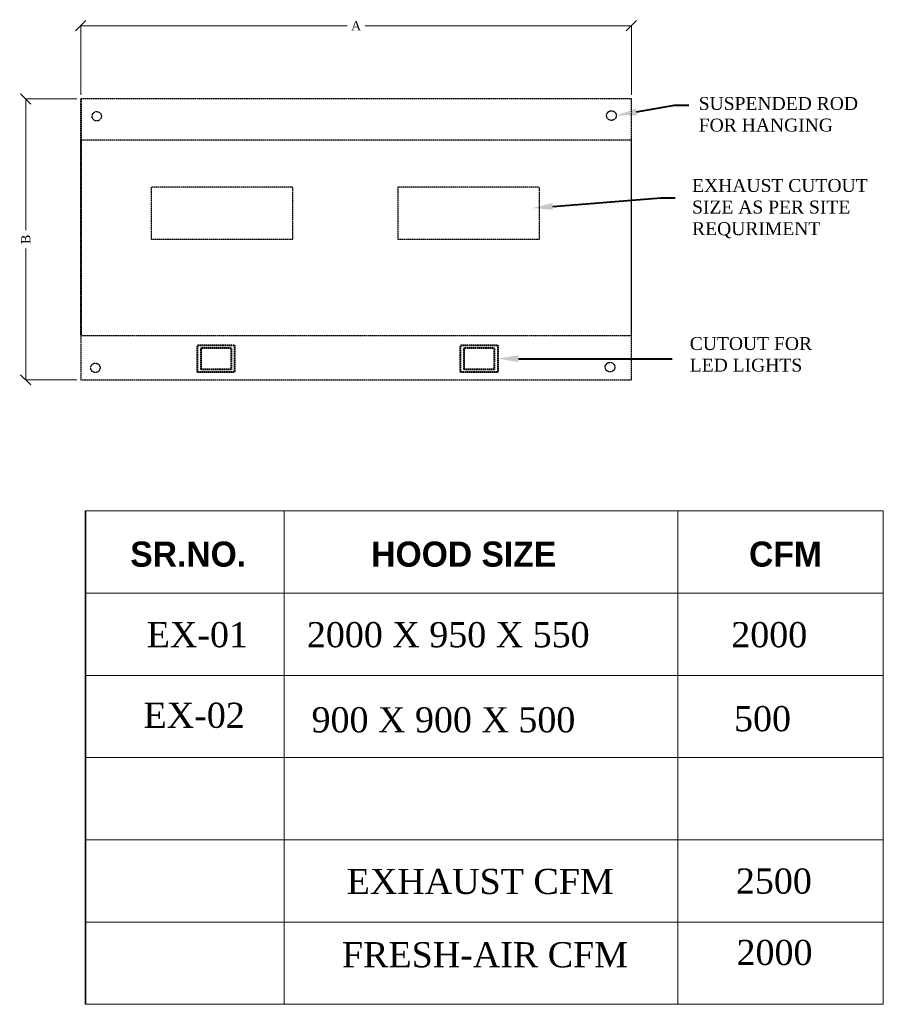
# Model space of a CAD drawing. Header units: millimetres. Extents: x 31882 to 271790, y -35693 to 24917.
# Tile 181 of 256: x 92894 to 99613, y -7250 to 409. Entities that reach past the tile are written whole.
import ezdxf
from ezdxf import colors
from ezdxf.entities.mleader import LeaderData, LeaderLine
from ezdxf.math import Vec2, Vec3

# ---------------------------------------------------------------- set-up
doc = ezdxf.new("R2010")
doc.units = ezdxf.units.MM
doc.header["$MEASUREMENT"] = 0
doc.header["$PDMODE"] = 35
doc.linetypes.add('( Dashed )', pattern=[0.75, 0.5, -0.25])
doc.layers.get('Defpoints').update_dxf_attribs({"color": 251})
for name, color, linetype, lineweight in [('CKD-Dimensions', 152, 'Continuous', 0), ('L10', 7, 'Continuous', 0), ('L8', 1, '( Dashed )', 15), ('WALL', 7, 'Continuous', 40)]:
    doc.layers.add(name, color=color, linetype=linetype, lineweight=lineweight)
doc.styles.add('CKD_Dimension Text', font='BOOKOS.TTF', dxfattribs={"height": 50})
doc.styles.get("Standard").update_dxf_attribs({"font": 'arial.ttf'})
doc.dimstyles.new('CKD-Dimensions', dxfattribs={"dimtxt": 50, "dimasz": 50, "dimexe": 0, "dimexo": 20, "dimgap": 20, "dimtad": 0, "dimdec": 0, "dimzin": 4, "dimdsep": 46, "dimtxsty": 'CKD_Dimension Text', "dimblk": 'OBLIQUE', "dimcen": 12, "dimclrd": 150, "dimclre": 150, "dimclrt": 7, "dimazin": 2, "dimtfac": 1, "dimtdec": 0, "dimtofl": 0, "dimtmove": 1, "dimatfit": 2, "dimfxl": 1, "dimtfillclr": 7, "dimtolj": 1, "dimtzin": 0, "dimlwd": -1, "dimlwe": -1, "dimarcsym": 0})

# ---------------------------------------------------------------- blocks, each defined once
blk = doc.blocks.new('_Oblique')
at = {"color": 0, "linetype": 'ByBlock', "lineweight": -2}
blk.add_line((-0.5, -0.5), (0.5, 0.5), dxfattribs=at)
blk = doc.blocks.new('*D335')
at = {"layer": 'CKD-Dimensions', "color": 150, "ltscale": 4}
for p, q in [((604944.5, 12430.5), (604944.5, 12765.9)), ((604944.5, 12765.9), (606239.8, 12765.9)), ((607622, 12765.9), (606326.7, 12765.9)), ((607622, 12430.5), (607622, 12765.9))]:
    blk.add_line(p, q, dxfattribs=at)
at = {"layer": 'Defpoints', "color": 0, "ltscale": 10}
for p in [(604944.5, 12765.9), (604944.5, 12410.5), (607622, 12410.5)]:
    blk.add_point(p, dxfattribs=at)
at = {"layer": 'CKD-Dimensions', "color": 150, "linetype": 'ByBlock', "ltscale": 10, "xscale": 50, "yscale": 50, "zscale": 50, "rotation": 180}
blk.add_blockref('_Oblique', (604944.5, 12765.9), dxfattribs=at)
at = {"layer": 'CKD-Dimensions', "color": 150, "linetype": 'ByBlock', "ltscale": 10, "xscale": 50, "yscale": 50, "zscale": 50}
blk.add_blockref('_Oblique', (607622, 12765.9), dxfattribs=at)
at = {"layer": 'CKD-Dimensions', "color": 7, "ltscale": 10, "insert": (606283.3, 12765.9), "char_height": 45, "attachment_point": 5, "style": 'CKD_Dimension Text'}
blk.add_mtext('\\A1;A', dxfattribs=at)
blk = doc.blocks.new('*D336')
at = {"layer": 'CKD-Dimensions', "color": 150, "ltscale": 4}
for p, q in [((604924.5, 12410.5), (604677, 12410.5)), ((604677, 12410.5), (604677, 11771.9)), ((604677, 11044.5), (604677, 11683)), ((604924.5, 11044.5), (604677, 11044.5))]:
    blk.add_line(p, q, dxfattribs=at)
at = {"layer": 'Defpoints', "color": 0, "ltscale": 10}
for p in [(604677, 12410.5), (604944.5, 12410.5), (604944.5, 11044.5)]:
    blk.add_point(p, dxfattribs=at)
at = {"layer": 'CKD-Dimensions', "color": 150, "linetype": 'ByBlock', "ltscale": 10, "xscale": 50, "yscale": 50, "zscale": 50}
for p, rotation in [((604677, 12410.5), 90), ((604677, 11044.5), 270)]:
    blk.add_blockref('_Oblique', p, dxfattribs=dict(at, rotation=rotation))
at = {"layer": 'CKD-Dimensions', "color": 7, "ltscale": 10, "insert": (604677, 11727.5), "char_height": 45, "attachment_point": 5, "rotation": 90, "style": 'CKD_Dimension Text'}
blk.add_mtext('\\A1;B', dxfattribs=at)
blk = doc.blocks.new('S')
at = {"layer": 'L8', "color": 1, "lineweight": -2}
blk.add_line((604944.5, 12410.5), (604944.5, 11259.5), dxfattribs=at)
at = {"layer": 'L8', "color": 1, "lineweight": -3}
for points in [[(607622, 12410.5), (604944.5, 12410.5), (604944.5, 11044.5), (607622, 11044.5)], [(607622, 12410.5), (604944.5, 12410.5), (604944.5, 11044.5), (607622, 11044.5)], [(604944.5, 11259.5), (607622, 11259.5), (607622, 12208.9), (604944.5, 12208.9)], [(605286.6, 11728.4), (605975.2, 11728.4), (605975.2, 11980.4), (605286.6, 11980.4)], [(606486.9, 11728.4), (607175.5, 11728.4), (607175.5, 11980.4), (606486.9, 11980.4)]]:
    blk.add_lwpolyline(points, close=True, dxfattribs=at)
at = {"layer": 'L8', "color": 1, "lineweight": -2}
for points in [[(605511.3, 11212.3), (605692.5, 11212.3), (605692.5, 11082.4), (605511.3, 11082.4)], [(606791, 11212.3), (606972.3, 11212.3), (606972.3, 11082.4), (606791, 11082.4)], [(605529.2, 11200.5), (605675.7, 11200.5), (605675.7, 11094.7), (605529.2, 11094.7)], [(606808.9, 11200.5), (606955.4, 11200.5), (606955.4, 11094.7), (606808.9, 11094.7)]]:
    blk.add_lwpolyline(points, close=True, dxfattribs=at)
at = {"layer": 'L8', "color": 1, "lineweight": -3}
for centre, radius in [((607524.8, 12329.3), 23.4), ((605022.1, 12325.9), 22.6), ((605015.5, 11102.7), 22.6), ((607518.2, 11106.1), 23.4)]:
    blk.add_circle(centre, radius, dxfattribs=at)
at = {"layer": 'L8', "char_height": 63, "attachment_point": 7, "style": 'CKD_Dimension Text'}
for s, insert, width in [('{\\C0;SUSPENDED ROD \\PFOR HANGING}', (607949.3, 12250.7), 892.06), ('{\\C0;EXHAUST CUTOUT SIZE AS PER SITE REQURIMENT }', (607917, 11732.3), 892.06), ('{\\C0;CUTOUT FOR LED LIGHTS }', (607905.6, 11083.5), 654.49)]:
    blk.add_mtext(s, dxfattribs=dict(at, insert=insert, width=width))
at = {"layer": 'CKD-Dimensions', "color": 6, "ltscale": 4}
dim = blk.add_linear_dim(base=(604944.5, 12765.9), p1=(607622, 12410.5), p2=(604944.5, 12410.5), text='A', dimstyle='CKD-Dimensions', override={"dimpost": '\\X'}, dxfattribs=at)
dim.commit()
dim.dimension.update_dxf_attribs({"geometry": '*D335', "text_midpoint": (606283.3, 12765.9)})
dim = blk.add_linear_dim(base=(604677, 12410.5), p1=(604944.5, 11044.5), p2=(604944.5, 12410.5), angle=90, text='B', dimstyle='CKD-Dimensions', override={"dimpost": '\\X'}, dxfattribs=at)
dim.commit()
dim.dimension.update_dxf_attribs({"geometry": '*D336', "text_midpoint": (604677, 11727.5)})
at = {"layer": 'L8', "color": 7, "ltscale": 4}
ml = blk.add_multileader_mtext('Standard', dxfattribs=at)
ml.set_content('', color=7)
ml.set_leader_properties(color=256)
ml.build(insert=Vec2(0, 0))
ml.multileader.update_dxf_attribs({"text_left_attachment_type": 2, "text_right_attachment_type": 2, "dogleg_length": 70, "arrow_head_size": 100})
ctx = ml.context
ctx.base_point, ctx.char_height, ctx.arrow_head_size, ctx.landing_gap_size, ctx.plane_origin = Vec3(607902, 12379.3), 100, 100, 30, Vec3(607548.2, 12329.3)
ctx.left_attachment, ctx.right_attachment = 2, 2
notes = []
notes.append((ctx, [(0, (1, 1, 0), (607832, 12379.3), (1, 0), 70, [(0, [(607548.2, 12329.3)], 0, [])])]))
ctx.mtext.insert, ctx.mtext.flow_direction = Vec3(607932, 12379.3), 5
ml = blk.add_multileader_mtext('Standard', dxfattribs=at)
ml.set_content('', color=7)
ml.set_leader_properties(color=256)
ml.build(insert=Vec2(0, 0))
ml.multileader.update_dxf_attribs({"text_left_attachment_type": 2, "text_right_attachment_type": 2, "dogleg_length": 70, "arrow_head_size": 100})
ctx = ml.context
ctx.base_point, ctx.char_height, ctx.arrow_head_size, ctx.landing_gap_size, ctx.plane_origin = Vec3(607834.5, 11929.5), 100, 100, 30, Vec3(607139.5, 11879.5)
ctx.left_attachment, ctx.right_attachment = 2, 2
notes.append((ctx, [(0, (1, 1, 0), (607764.5, 11929.5), (1, 0), 70, [(0, [(607139.5, 11879.5)], 0, [])])]))
ctx.mtext.insert, ctx.mtext.flow_direction = Vec3(607864.5, 11929.5), 5
ml = blk.add_multileader_mtext('Standard', dxfattribs=at)
ml.set_content('', color=7)
ml.set_leader_properties(color=256)
ml.build(insert=Vec2(0, 0))
ml.multileader.update_dxf_attribs({"text_left_attachment_type": 2, "text_right_attachment_type": 2, "dogleg_length": 70, "arrow_head_size": 100})
ctx = ml.context
ctx.base_point, ctx.char_height, ctx.arrow_head_size, ctx.landing_gap_size, ctx.plane_origin = Vec3(607819.7, 11147.3), 100, 100, 30, Vec3(606972.3, 11147.3)
ctx.left_attachment, ctx.right_attachment = 2, 2
notes.append((ctx, [(0, (1, 1, 0), (607749.7, 11147.3), (1, 0), 70, [(0, [(606972.3, 11147.3)], 0, [])])]))
ctx.mtext.insert, ctx.mtext.flow_direction = Vec3(607849.7, 11147.3), 5
for ctx, leaders in notes:
    for number, flags, end, landing, length, lines in leaders:
        leader = LeaderData()
        leader.index, (leader.has_last_leader_line, leader.has_dogleg_vector, leader.attachment_direction) = number, flags
        leader.last_leader_point, leader.dogleg_vector, leader.dogleg_length = Vec3(end), Vec3(landing), length
        for number, points, colour, breaks in lines:
            line = LeaderLine()
            line.index, line.vertices, line.color, line.breaks = number, Vec3.list(points), colors.encode_raw_color(colour), breaks
            leader.lines.append(line)
        ctx.leaders.append(leader)

msp = doc.modelspace()

# ---------------------------------------------------------------- linework, layer by layer
at = {"layer": 'L10'}
for p, q in [((93404.5, -3412.8), (94950.5, -3412.8)), ((93409.5, -7250.4), (93409.5, -3412.8)), ((94950.5, -3412.8), (94950.5, -5971.2)), ((94950.5, -3412.8), (94950.5, -7250.4)), ((94950.5, -3412.8), (99613.1, -3412.8)), ((98015.3, -3412.8), (98015.3, -7250.4)), ((93404.5, -4052.4), (94950.5, -4052.4)), ((94950.5, -4052.4), (99613.1, -4052.4)), ((93409.5, -4692), (99613.1, -4692)), ((93409.5, -5331.6), (99613.1, -5331.6)), ((93409.5, -5971.2), (99613.1, -5971.2)), ((93409.5, -6610.8), (99613.1, -6610.8)), ((93409.5, -7250.4), (99613.1, -7250.4))]:
    msp.add_line(p, q, dxfattribs=at)
msp.add_lwpolyline([(93404.5, -3412.8), (99613.1, -3412.8), (99613.1, -7250.4), (93404.5, -7250.4)], close=True, dxfattribs=at)

# ---------------------------------------------------------------- block references
at = {"layer": 'WALL', "ltscale": 10, "xscale": 1.6, "yscale": 1.6, "zscale": 1.6}
msp.add_blockref('S', (-874541.9, -20063.5), dxfattribs=at)

# ---------------------------------------------------------------- texts
at = {"layer": 'L10', "ltscale": 4, "attachment_point": 1, "style": 'CKD_Dimension Text'}
for s, insert, char_height, width in [('{\\fCentury Gothic|b1|i0|c0|p34;SR.NO.}', (93754.2, -3650.3), 195.666, 772.12), ('{\\fCentury Gothic|b1|i0|c0|p34;HOOD SIZE}', (95629.1, -3650.3), 195.666, 2344.863), ('{\\fCentury Gothic|b1|i0|c0|p34;CFM}', (98568.5, -3650.3), 195.666, 485.428), ('EX-01', (93882.2, -4277.1), 195.67, 622.902), ('2000 X 950 X 550', (95128.3, -4277.1), 195.666, 3121.499), ('2000', (98430.2, -4277.1), 195.67, 498.642), ('EX-02', (93857.5, -4904), 195.67, 622.902), ('900 X 900 X 500', (95164.8, -4939), 195.666, 2653.622), ('500', (98451.8, -4930.4), 195.67, 498.642), ('EXHAUST CFM', (95437.8, -6196.5), 195.666, 2430.241), ('2500', (98466.1, -6193.7), 195.67, 623.302), ('FRESH-AIR CFM', (95401.2, -6766.8), 195.666, 2724.247), ('2000', (98471.1, -6749.1), 195.67, 498.642)]:
    msp.add_mtext(s, dxfattribs=dict(at, insert=insert, char_height=char_height, width=width))

doc.saveas('drawing.dxf')
